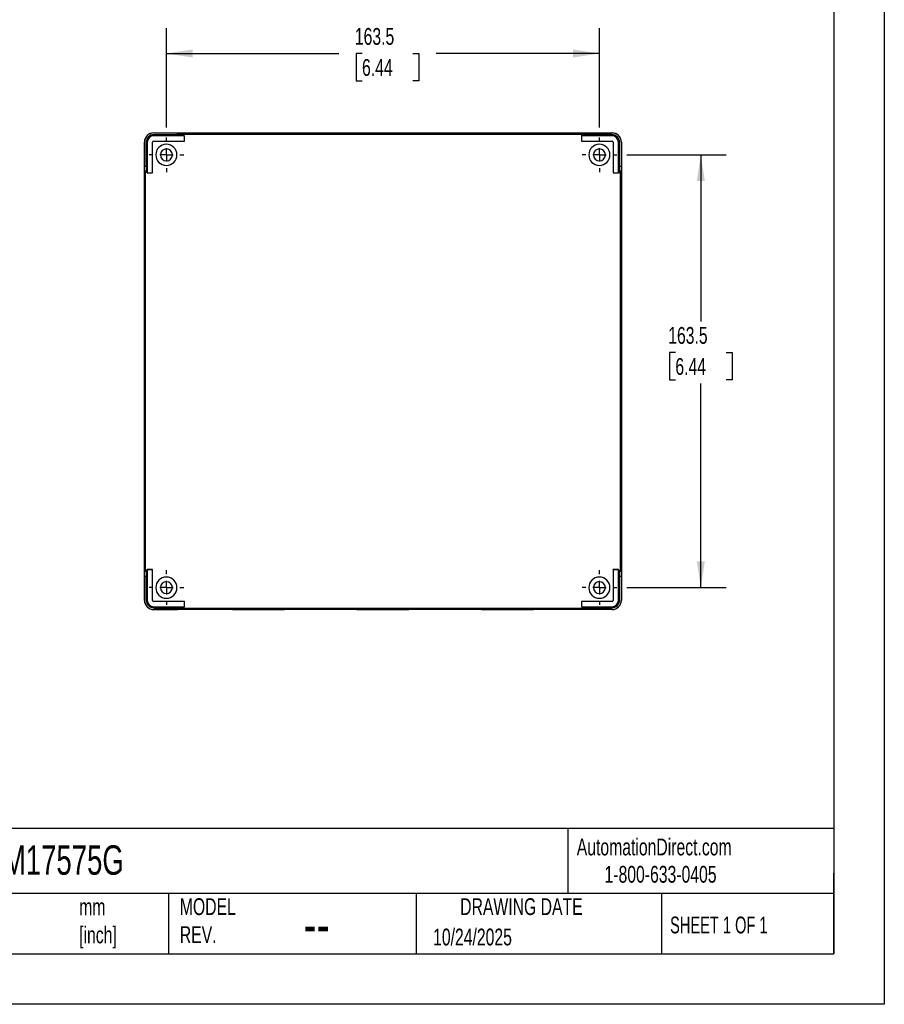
# Model space of a CAD drawing. Header units: millimetres. Extents: x 0 to 838, y 0 to 648.
# Tile 2 of 3: x 512 to 838, y 0 to 372. Entities that reach past the tile are written whole.
import ezdxf

# ---------------------------------------------------------------- set-up
doc = ezdxf.new("R2010")
doc.units = ezdxf.units.MM
doc.header["$LTSCALE"] = 3
doc.linetypes.add('CENTERX2', pattern=[20.32, 12.7, -2.54, 2.54, -2.54])
doc.layers.add('CENTER', color=40, linetype='CENTERX2')
doc.layers.add('DIMENSIONS', color=140, linetype='Continuous', lineweight=25)
doc.layers.add('TEXT', color=140, linetype='Continuous', lineweight=25)
doc.styles.add('SLDTEXTSTYLE0', font='TXT', dxfattribs={"width": 0.7})
doc.styles.add('SLDTEXTSTYLE1', font='TXT', dxfattribs={"width": 0.65})
doc.dimstyles.new('SLDDIMSTYLE0', dxfattribs={"dimtxt": 6.474023, "dimasz": 9.906, "dimexe": 0, "dimexo": 0.0625, "dimgap": 1.618506, "dimtad": 0, "dimtih": 1, "dimtoh": 1, "dimdec": 1, "dimrnd": 1e-09, "dimzin": 12, "dimdsep": 46, "dimtxsty": 'SLDTEXTSTYLE0', "dimsah": 1, "dimcen": 0.09, "dimadec": 0, "dimazin": 3, "dimtfac": 1, "dimtdec": 1, "dimtofl": 0, "dimtmove": 0, "dimatfit": 3, "dimfxl": 0, "dimfrac": 2, "dimtolj": 1, "dimtzin": 12, "dimarcsym": 0})

# ---------------------------------------------------------------- blocks, each defined once
blk = doc.blocks.new('_D_12')
at = {"layer": 'DIMENSIONS'}
for p, q in [((567.13, 331.28), (567.13, 368.75)), ((730.63, 331.28), (730.63, 368.75)), ((567.13, 359.23), (632.21, 359.23)), ((640.99, 359.23), (638.81, 359.23)), ((638.81, 359.23), (638.81, 348.94)), ((660.22, 359.23), (662.4, 359.23)), ((662.4, 359.23), (662.4, 348.94)), ((730.63, 359.23), (669, 359.23)), ((638.81, 348.94), (640.99, 348.94)), ((662.4, 348.94), (660.22, 348.94))]:
    blk.add_line(p, q, dxfattribs=at)
for points in [[(567.13, 359.23), (577.04, 357.7), (577.04, 360.75)], [(730.63, 359.23), (720.72, 360.75), (720.72, 357.7)]]:
    blk.add_solid(points, dxfattribs=at)
at = {"layer": 'DIMENSIONS', "char_height": 6.35, "attachment_point": 1, "style": 'SLDTEXTSTYLE0'}
for s, insert in [('163.5', (638.29, 368.86)), ('6.44', (640.99, 357.12))]:
    blk.add_mtext(s, dxfattribs=dict(at, insert=insert))
blk = doc.blocks.new('_D_13')
at = {"layer": 'DIMENSIONS'}
for p, q in [((740.98, 320.93), (778.46, 320.93)), ((768.93, 320.93), (768.93, 258.01)), ((759.31, 246.27), (757.14, 246.27)), ((757.14, 246.27), (757.14, 235.98)), ((778.55, 246.27), (780.72, 246.27)), ((780.72, 246.27), (780.72, 235.98)), ((757.14, 235.98), (759.31, 235.98)), ((768.93, 157.43), (768.93, 234.53)), ((780.72, 235.98), (778.55, 235.98)), ((740.98, 157.43), (778.46, 157.43))]:
    blk.add_line(p, q, dxfattribs=at)
for points in [[(768.93, 320.93), (767.41, 311.02), (770.45, 311.02)], [(768.93, 157.43), (770.45, 167.33), (767.41, 167.33)]]:
    blk.add_solid(points, dxfattribs=at)
at = {"layer": 'DIMENSIONS', "char_height": 6.35, "attachment_point": 1, "style": 'SLDTEXTSTYLE0'}
for s, insert in [('163.5', (756.62, 255.9)), ('6.44', (759.31, 244.16))]:
    blk.add_mtext(s, dxfattribs=dict(at, insert=insert))
blk = doc.blocks.new('SW_CENTERMARKSYMBOL_7')
at = {"layer": 'CENTER', "color": 0}
for p, q in [((0, 5.08), (0, 6.54)), ((-5.08, 0), (-6.54, 0)), ((0, 0), (-2.54, 0)), ((0, 0), (0, 2.54)), ((0, 0), (0, -2.54)), ((0, 0), (2.54, 0)), ((5.08, 0), (6.54, 0)), ((0, -5.08), (0, -6.54))]:
    blk.add_line(p, q, dxfattribs=at)
blk = doc.blocks.new('SW_CENTERMARKSYMBOL_8')
at = {"layer": 'CENTER', "color": 0}
for p, q in [((0, 5.08), (0, 6.54)), ((-5.08, 0), (-6.54, 0)), ((0, 0), (-2.54, 0)), ((0, 0), (0, 2.54)), ((0, 0), (0, -2.54)), ((0, 0), (2.54, 0)), ((5.08, 0), (6.54, 0)), ((0, -5.08), (0, -6.54))]:
    blk.add_line(p, q, dxfattribs=at)
blk = doc.blocks.new('SW_CENTERMARKSYMBOL_9')
at = {"layer": 'CENTER', "color": 0}
for p, q in [((0, 5.08), (0, 6.54)), ((-5.08, 0), (-6.54, 0)), ((0, 0), (-2.54, 0)), ((0, 0), (0, 2.54)), ((0, 0), (0, -2.54)), ((0, 0), (2.54, 0)), ((5.08, 0), (6.54, 0)), ((0, -5.08), (0, -6.54))]:
    blk.add_line(p, q, dxfattribs=at)
blk = doc.blocks.new('SW_CENTERMARKSYMBOL_10')
at = {"layer": 'CENTER', "color": 0}
for p, q in [((0, 5.08), (0, 6.54)), ((-5.08, 0), (-6.54, 0)), ((0, 0), (-2.54, 0)), ((0, 0), (0, 2.54)), ((0, 0), (0, -2.54)), ((0, 0), (2.54, 0)), ((5.08, 0), (6.54, 0)), ((0, -5.08), (0, -6.54))]:
    blk.add_line(p, q, dxfattribs=at)

msp = doc.modelspace()

# ---------------------------------------------------------------- linework, layer by layer
at = {"color": 7, "linetype": 'Continuous'}
for p, q in [((838.21, 647.71), (838.21, 0.01)), ((838.21, 0.01), (0.01, 0.01))]:
    msp.add_line(p, q, dxfattribs=at)
for p, q in [((562.33, 329.19), (562.33, 329.23)), ((562.33, 329.23), (735.43, 329.23)), ((571.35, 329.19), (562.33, 329.19)), ((562.33, 328.12), (562.33, 328.53)), ((571.35, 328.53), (562.33, 328.53)), ((573.91, 328.12), (562.33, 328.12)), ((571.35, 328.53), (571.35, 329.19)), ((573.72, 328.8), (573.35, 329.17)), ((573.35, 329.17), (573.35, 328.51)), ((573.72, 328.13), (573.35, 328.51)), ((573.72, 328.13), (573.72, 328.8)), ((573.72, 328.8), (724.04, 328.8)), ((573.92, 328.13), (573.72, 328.13)), ((573.91, 328.12), (573.92, 328.13)), ((573.91, 326.14), (573.91, 328.12)), ((573.92, 326.13), (573.92, 328.13)), ((601.88, 328.95), (601.88, 329.15)), ((601.88, 328.87), (601.88, 328.9)), ((648.88, 328.95), (648.88, 329.15)), ((648.88, 328.87), (648.88, 328.9)), ((695.88, 328.95), (695.88, 329.15)), ((695.88, 328.87), (695.88, 328.9)), ((723.85, 328.12), (723.84, 328.13)), ((724.04, 328.13), (723.84, 328.13)), ((723.84, 328.13), (723.84, 326.13)), ((723.85, 328.12), (723.85, 326.14)), ((735.43, 328.12), (723.85, 328.12)), ((724.41, 329.17), (724.04, 328.8)), ((724.04, 328.13), (724.04, 328.8)), ((724.04, 328.13), (724.41, 328.51)), ((724.41, 328.51), (724.41, 329.17)), ((726.41, 329.19), (735.43, 329.19)), ((726.41, 329.19), (726.41, 328.53)), ((735.43, 328.53), (726.41, 328.53)), ((735.43, 329.19), (735.43, 329.23)), ((735.43, 328.12), (735.43, 328.53)), ((558.83, 152.63), (558.83, 325.73)), ((558.87, 325.73), (558.83, 325.73)), ((558.87, 325.73), (558.87, 316.71)), ((559.93, 325.73), (559.53, 325.73)), ((559.53, 325.73), (559.53, 316.71)), ((559.93, 325.73), (559.93, 314.14)), ((561.91, 314.14), (561.91, 325.73)), ((561.91, 325.73), (561.92, 325.73)), ((561.92, 314.13), (561.92, 325.73)), ((562.33, 326.14), (573.91, 326.14)), ((562.33, 326.14), (562.33, 326.13)), ((562.33, 326.13), (573.92, 326.13)), ((573.91, 326.14), (573.92, 326.13)), ((723.85, 326.14), (723.84, 326.13)), ((723.84, 326.13), (735.43, 326.13)), ((723.85, 326.14), (735.43, 326.14)), ((735.43, 326.14), (735.43, 326.13)), ((735.85, 325.73), (735.84, 325.73)), ((735.84, 325.73), (735.84, 314.13)), ((735.85, 325.73), (735.85, 314.14)), ((737.83, 314.14), (737.83, 325.73)), ((737.83, 325.73), (738.23, 325.73)), ((738.23, 316.71), (738.23, 325.73)), ((738.9, 325.73), (738.9, 316.71)), ((738.9, 325.73), (738.93, 325.73)), ((738.93, 325.73), (738.93, 152.63)), ((558.87, 316.71), (559.53, 316.71)), ((738.23, 316.71), (738.9, 316.71)), ((558.88, 314.71), (559.26, 314.33)), ((559.55, 314.71), (558.88, 314.71)), ((559.26, 164.02), (559.26, 314.33)), ((559.92, 314.33), (559.26, 314.33)), ((559.92, 314.33), (559.55, 314.71)), ((559.92, 314.33), (559.92, 314.13)), ((559.93, 314.14), (559.92, 314.13)), ((559.92, 314.13), (561.92, 314.13)), ((559.93, 314.14), (561.91, 314.14)), ((561.91, 314.14), (561.92, 314.13)), ((735.85, 314.14), (735.84, 314.13)), ((735.84, 314.13), (737.84, 314.13)), ((735.85, 314.14), (737.83, 314.14)), ((737.83, 314.14), (737.84, 314.13)), ((737.84, 314.33), (738.21, 314.71)), ((737.84, 314.13), (737.84, 314.33)), ((737.84, 314.33), (738.5, 314.33)), ((738.88, 314.71), (738.21, 314.71)), ((738.5, 314.33), (738.88, 314.71)), ((738.5, 314.33), (738.5, 164.02)), ((559.14, 280.18), (558.94, 280.18)), ((738.62, 280.18), (738.82, 280.18)), ((559.14, 239.18), (558.94, 239.18)), ((738.62, 239.18), (738.82, 239.18)), ((559.14, 198.18), (558.94, 198.18)), ((738.62, 198.18), (738.82, 198.18)), ((559.26, 164.02), (558.88, 163.64)), ((559.92, 164.02), (559.26, 164.02)), ((559.92, 164.02), (559.55, 163.64)), ((559.92, 164.22), (559.92, 164.02)), ((559.93, 164.21), (559.92, 164.22)), ((561.92, 164.22), (559.92, 164.22)), ((561.91, 164.21), (559.93, 164.21)), ((559.93, 164.21), (559.93, 152.63)), ((561.91, 164.21), (561.92, 164.22)), ((561.91, 152.63), (561.91, 164.21)), ((561.92, 152.63), (561.92, 164.22)), ((735.85, 164.21), (735.84, 164.22)), ((735.84, 164.22), (735.84, 152.63)), ((737.84, 164.22), (735.84, 164.22)), ((735.85, 164.21), (735.85, 152.63)), ((737.83, 164.21), (735.85, 164.21)), ((737.83, 164.21), (737.84, 164.22)), ((737.83, 152.63), (737.83, 164.21)), ((737.84, 164.02), (737.84, 164.22)), ((737.84, 164.02), (738.21, 163.64)), ((737.84, 164.02), (738.5, 164.02)), ((738.88, 163.64), (738.5, 164.02)), ((558.87, 161.64), (558.87, 152.63)), ((559.53, 161.64), (558.87, 161.64)), ((558.88, 163.64), (559.55, 163.64)), ((559.53, 161.64), (559.53, 152.63)), ((738.21, 163.64), (738.88, 163.64)), ((738.23, 152.63), (738.23, 161.64)), ((738.9, 161.64), (738.23, 161.64)), ((738.9, 161.64), (738.9, 152.63)), ((558.87, 152.63), (558.83, 152.63)), ((559.93, 152.63), (559.53, 152.63)), ((561.91, 152.63), (561.92, 152.63)), ((735.85, 152.63), (735.84, 152.63)), ((737.83, 152.63), (738.23, 152.63)), ((738.9, 152.63), (738.93, 152.63)), ((562.33, 152.21), (562.33, 152.22)), ((573.92, 152.22), (562.33, 152.22)), ((573.91, 152.21), (562.33, 152.21)), ((562.33, 150.23), (573.91, 150.23)), ((562.33, 150.23), (562.33, 149.83)), ((562.33, 149.83), (571.35, 149.83)), ((562.33, 149.16), (562.33, 149.13)), ((562.33, 149.16), (571.35, 149.16)), ((735.43, 149.13), (562.33, 149.13)), ((571.35, 149.16), (571.35, 149.83)), ((573.72, 150.22), (573.35, 149.84)), ((573.35, 149.84), (573.35, 149.18)), ((573.35, 149.18), (573.72, 149.55)), ((573.72, 150.22), (573.92, 150.22)), ((573.72, 150.22), (573.72, 149.55)), ((724.04, 149.55), (573.72, 149.55)), ((573.91, 152.21), (573.92, 152.22)), ((573.91, 150.23), (573.91, 152.21)), ((573.91, 150.23), (573.92, 150.22)), ((573.92, 150.22), (573.92, 152.22)), ((601.88, 149.49), (601.88, 149.45)), ((601.88, 149.4), (601.88, 149.2)), ((648.88, 149.49), (648.88, 149.45)), ((648.88, 149.4), (648.88, 149.2)), ((695.88, 149.49), (695.88, 149.45)), ((695.88, 149.4), (695.88, 149.2)), ((723.85, 152.21), (723.84, 152.22)), ((735.43, 152.22), (723.84, 152.22)), ((723.84, 152.22), (723.84, 150.22)), ((723.85, 150.23), (723.84, 150.22)), ((723.84, 150.22), (724.04, 150.22)), ((723.85, 152.21), (723.85, 150.23)), ((735.43, 152.21), (723.85, 152.21)), ((723.85, 150.23), (735.43, 150.23)), ((724.04, 150.22), (724.41, 149.84)), ((724.04, 150.22), (724.04, 149.55)), ((724.04, 149.55), (724.41, 149.18)), ((724.41, 149.18), (724.41, 149.84)), ((726.41, 149.83), (735.43, 149.83)), ((726.41, 149.83), (726.41, 149.16)), ((735.43, 149.16), (726.41, 149.16)), ((735.43, 152.21), (735.43, 152.22)), ((735.43, 150.23), (735.43, 149.83)), ((735.43, 149.16), (735.43, 149.13))]:
    msp.add_line(p, q)
at = {"flags": 128}
for points in [[(601.88, 328.87), (600.12, 328.87), (598.39, 328.87), (596.69, 328.87), (595.06, 328.88), (593.5, 328.89), (592.05, 328.89), (590.71, 328.9), (589.5, 328.92), (588.43, 328.93), (587.52, 328.94), (586.78, 328.95), (586.22, 328.97), (585.84, 328.98), (585.65, 329), (585.65, 329.01), (585.84, 329.03), (586.22, 329.05), (586.78, 329.06), (587.52, 329.07), (588.43, 329.09), (589.5, 329.1), (590.71, 329.11), (592.05, 329.12), (593.5, 329.13), (595.06, 329.14), (596.69, 329.14), (598.39, 329.15), (600.12, 329.15), (601.88, 329.15)], [(590.36, 328.91), (590.71, 328.91), (592.05, 328.92), (593.5, 328.93), (595.06, 328.94), (596.69, 328.94), (598.39, 328.95), (600.12, 328.95), (601.88, 328.95)], [(595.46, 328.88), (596.56, 328.88), (597.8, 328.89), (599.12, 328.89), (600.49, 328.9), (601.88, 328.9)], [(601.88, 329.15), (603.64, 329.15), (605.37, 329.15), (607.07, 329.14), (608.7, 329.14), (610.26, 329.13), (611.71, 329.12), (613.06, 329.11), (614.27, 329.1), (615.33, 329.09), (616.24, 329.07), (616.98, 329.06), (617.54, 329.05), (617.92, 329.03), (618.11, 329.01), (618.11, 329), (617.92, 328.98), (617.54, 328.97), (616.98, 328.95), (616.24, 328.94), (615.33, 328.93), (614.27, 328.92), (613.06, 328.9), (611.71, 328.89), (610.26, 328.89), (608.7, 328.88), (607.07, 328.87), (605.37, 328.87), (603.64, 328.87), (601.88, 328.87)], [(601.88, 328.95), (603.64, 328.95), (605.37, 328.95), (607.07, 328.94), (608.7, 328.94), (610.26, 328.93), (611.71, 328.92), (613.06, 328.91), (613.4, 328.91)], [(601.88, 328.9), (603.28, 328.9), (604.65, 328.89), (605.96, 328.89), (607.21, 328.88), (608.3, 328.88)], [(648.88, 328.87), (647.12, 328.87), (645.39, 328.87), (643.69, 328.87), (642.06, 328.88), (640.5, 328.89), (639.05, 328.89), (637.71, 328.9), (636.5, 328.92), (635.43, 328.93), (634.52, 328.94), (633.78, 328.95), (633.22, 328.97), (632.84, 328.98), (632.65, 329), (632.65, 329.01), (632.84, 329.03), (633.22, 329.05), (633.78, 329.06), (634.52, 329.07), (635.43, 329.09), (636.5, 329.1), (637.71, 329.11), (639.05, 329.12), (640.5, 329.13), (642.06, 329.14), (643.69, 329.14), (645.39, 329.15), (647.12, 329.15), (648.88, 329.15)], [(637.36, 328.91), (637.71, 328.91), (639.05, 328.92), (640.5, 328.93), (642.06, 328.94), (643.69, 328.94), (645.39, 328.95), (647.12, 328.95), (648.88, 328.95)], [(642.46, 328.88), (643.56, 328.88), (644.8, 328.89), (646.12, 328.89), (647.49, 328.9), (648.88, 328.9)], [(648.88, 329.15), (650.64, 329.15), (652.37, 329.15), (654.07, 329.14), (655.7, 329.14), (657.26, 329.13), (658.71, 329.12), (660.06, 329.11), (661.27, 329.1), (662.33, 329.09), (663.24, 329.07), (663.98, 329.06), (664.54, 329.05), (664.92, 329.03), (665.11, 329.01), (665.11, 329), (664.92, 328.98), (664.54, 328.97), (663.98, 328.95), (663.24, 328.94), (662.33, 328.93), (661.27, 328.92), (660.06, 328.9), (658.71, 328.89), (657.26, 328.89), (655.7, 328.88), (654.07, 328.87), (652.37, 328.87), (650.64, 328.87), (648.88, 328.87)], [(648.88, 328.95), (650.64, 328.95), (652.37, 328.95), (654.07, 328.94), (655.7, 328.94), (657.26, 328.93), (658.71, 328.92), (660.06, 328.91), (660.4, 328.91)], [(648.88, 328.9), (650.28, 328.9), (651.65, 328.89), (652.96, 328.89), (654.21, 328.88), (655.3, 328.88)], [(695.88, 328.87), (694.12, 328.87), (692.39, 328.87), (690.69, 328.87), (689.06, 328.88), (687.5, 328.89), (686.05, 328.89), (684.71, 328.9), (683.5, 328.92), (682.43, 328.93), (681.52, 328.94), (680.78, 328.95), (680.22, 328.97), (679.84, 328.98), (679.65, 329), (679.65, 329.01), (679.84, 329.03), (680.22, 329.05), (680.78, 329.06), (681.52, 329.07), (682.43, 329.09), (683.5, 329.1), (684.71, 329.11), (686.05, 329.12), (687.5, 329.13), (689.06, 329.14), (690.69, 329.14), (692.39, 329.15), (694.12, 329.15), (695.88, 329.15)], [(684.36, 328.91), (684.71, 328.91), (686.05, 328.92), (687.5, 328.93), (689.06, 328.94), (690.69, 328.94), (692.39, 328.95), (694.12, 328.95), (695.88, 328.95)], [(689.46, 328.88), (690.56, 328.88), (691.8, 328.89), (693.12, 328.89), (694.49, 328.9), (695.88, 328.9)], [(695.88, 329.15), (697.64, 329.15), (699.37, 329.15), (701.07, 329.14), (702.7, 329.14), (704.26, 329.13), (705.71, 329.12), (707.06, 329.11), (708.27, 329.1), (709.33, 329.09), (710.24, 329.07), (710.98, 329.06), (711.54, 329.05), (711.92, 329.03), (712.11, 329.01), (712.11, 329), (711.92, 328.98), (711.54, 328.97), (710.98, 328.95), (710.24, 328.94), (709.33, 328.93), (708.27, 328.92), (707.06, 328.9), (705.71, 328.89), (704.26, 328.89), (702.7, 328.88), (701.07, 328.87), (699.37, 328.87), (697.64, 328.87), (695.88, 328.87)], [(695.88, 328.95), (697.64, 328.95), (699.37, 328.95), (701.07, 328.94), (702.7, 328.94), (704.26, 328.93), (705.71, 328.92), (707.06, 328.91), (707.4, 328.91)], [(695.88, 328.9), (697.28, 328.9), (698.65, 328.89), (699.96, 328.89), (701.21, 328.88), (702.3, 328.88)], [(558.94, 280.18), (558.94, 281.71), (558.94, 283.23), (558.95, 284.7), (558.95, 286.1), (558.96, 287.42), (558.97, 288.63), (558.98, 289.72), (558.99, 290.67), (559, 291.47), (559.01, 292.1), (559.02, 292.56), (559.04, 292.83), (559.05, 292.93), (559.06, 292.83), (559.08, 292.56), (559.09, 292.1), (559.1, 291.47), (559.11, 290.67), (559.12, 289.72), (559.13, 288.63), (559.14, 287.42), (559.15, 286.1), (559.15, 284.7), (559.16, 283.23), (559.16, 281.71), (559.16, 280.18)], [(738.82, 280.18), (738.82, 281.71), (738.82, 283.23), (738.82, 284.7), (738.81, 286.1), (738.8, 287.42), (738.8, 288.63), (738.79, 289.72), (738.78, 290.67), (738.76, 291.47), (738.75, 292.1), (738.74, 292.56), (738.73, 292.83), (738.71, 292.93), (738.7, 292.83), (738.69, 292.56), (738.67, 292.1), (738.66, 291.47), (738.65, 290.67), (738.64, 289.72), (738.63, 288.63), (738.62, 287.42), (738.61, 286.1), (738.61, 284.7), (738.6, 283.23), (738.6, 281.71), (738.6, 280.18)], [(559.14, 280.18), (559.14, 281.71), (559.14, 283.23), (559.15, 284.7), (559.15, 285.77)], [(738.62, 280.18), (738.62, 281.71), (738.62, 283.23), (738.62, 284.7), (738.61, 285.77)], [(559.16, 280.18), (559.16, 278.64), (559.16, 277.12), (559.15, 275.65), (559.15, 274.25), (559.14, 272.93), (559.13, 271.72), (559.12, 270.63), (559.11, 269.68), (559.1, 268.89), (559.09, 268.25), (559.08, 267.8), (559.06, 267.52), (559.05, 267.43), (559.04, 267.52), (559.02, 267.8), (559.01, 268.25), (559, 268.89), (558.99, 269.68), (558.98, 270.63), (558.97, 271.72), (558.96, 272.93), (558.95, 274.25), (558.95, 275.65), (558.94, 277.12), (558.94, 278.64), (558.94, 280.18)], [(559.15, 274.58), (559.15, 275.65), (559.14, 277.12), (559.14, 278.64), (559.14, 280.18)], [(738.6, 280.18), (738.6, 278.64), (738.6, 277.12), (738.61, 275.65), (738.61, 274.25), (738.62, 272.93), (738.63, 271.72), (738.64, 270.63), (738.65, 269.68), (738.66, 268.89), (738.67, 268.25), (738.69, 267.8), (738.7, 267.52), (738.71, 267.43), (738.73, 267.52), (738.74, 267.8), (738.75, 268.25), (738.76, 268.89), (738.78, 269.68), (738.79, 270.63), (738.8, 271.72), (738.8, 272.93), (738.81, 274.25), (738.82, 275.65), (738.82, 277.12), (738.82, 278.64), (738.82, 280.18)], [(738.61, 274.58), (738.62, 275.65), (738.62, 277.12), (738.62, 278.64), (738.62, 280.18)], [(558.94, 239.18), (558.94, 240.71), (558.94, 242.23), (558.95, 243.7), (558.95, 245.1), (558.96, 246.42), (558.97, 247.63), (558.98, 248.72), (558.99, 249.67), (559, 250.47), (559.01, 251.1), (559.02, 251.56), (559.04, 251.83), (559.05, 251.93), (559.06, 251.83), (559.08, 251.56), (559.09, 251.1), (559.1, 250.47), (559.11, 249.67), (559.12, 248.72), (559.13, 247.63), (559.14, 246.42), (559.15, 245.1), (559.15, 243.7), (559.16, 242.23), (559.16, 240.71), (559.16, 239.18)], [(738.82, 239.18), (738.82, 240.71), (738.82, 242.23), (738.82, 243.7), (738.81, 245.1), (738.8, 246.42), (738.8, 247.63), (738.79, 248.72), (738.78, 249.67), (738.76, 250.47), (738.75, 251.1), (738.74, 251.56), (738.73, 251.83), (738.71, 251.93), (738.7, 251.83), (738.69, 251.56), (738.67, 251.1), (738.66, 250.47), (738.65, 249.67), (738.64, 248.72), (738.63, 247.63), (738.62, 246.42), (738.61, 245.1), (738.61, 243.7), (738.6, 242.23), (738.6, 240.71), (738.6, 239.18)], [(559.14, 239.18), (559.14, 240.71), (559.14, 242.23), (559.15, 243.7), (559.15, 244.77)], [(738.62, 239.18), (738.62, 240.71), (738.62, 242.23), (738.62, 243.7), (738.61, 244.77)], [(559.16, 239.18), (559.16, 237.64), (559.16, 236.12), (559.15, 234.65), (559.15, 233.25), (559.14, 231.93), (559.13, 230.72), (559.12, 229.63), (559.11, 228.68), (559.1, 227.89), (559.09, 227.25), (559.08, 226.8), (559.06, 226.52), (559.05, 226.43), (559.04, 226.52), (559.02, 226.8), (559.01, 227.25), (559, 227.89), (558.99, 228.68), (558.98, 229.63), (558.97, 230.72), (558.96, 231.93), (558.95, 233.25), (558.95, 234.65), (558.94, 236.12), (558.94, 237.64), (558.94, 239.18)], [(559.15, 233.58), (559.15, 234.65), (559.14, 236.12), (559.14, 237.64), (559.14, 239.18)], [(738.6, 239.18), (738.6, 237.64), (738.6, 236.12), (738.61, 234.65), (738.61, 233.25), (738.62, 231.93), (738.63, 230.72), (738.64, 229.63), (738.65, 228.68), (738.66, 227.89), (738.67, 227.25), (738.69, 226.8), (738.7, 226.52), (738.71, 226.43), (738.73, 226.52), (738.74, 226.8), (738.75, 227.25), (738.76, 227.89), (738.78, 228.68), (738.79, 229.63), (738.8, 230.72), (738.8, 231.93), (738.81, 233.25), (738.82, 234.65), (738.82, 236.12), (738.82, 237.64), (738.82, 239.18)], [(738.61, 233.58), (738.62, 234.65), (738.62, 236.12), (738.62, 237.64), (738.62, 239.18)], [(558.94, 198.18), (558.94, 199.71), (558.94, 201.23), (558.95, 202.7), (558.95, 204.1), (558.96, 205.42), (558.97, 206.63), (558.98, 207.72), (558.99, 208.67), (559, 209.47), (559.01, 210.1), (559.02, 210.56), (559.04, 210.83), (559.05, 210.93), (559.06, 210.83), (559.08, 210.56), (559.09, 210.1), (559.1, 209.47), (559.11, 208.67), (559.12, 207.72), (559.13, 206.63), (559.14, 205.42), (559.15, 204.1), (559.15, 202.7), (559.16, 201.23), (559.16, 199.71), (559.16, 198.18)], [(738.82, 198.18), (738.82, 199.71), (738.82, 201.23), (738.82, 202.7), (738.81, 204.1), (738.8, 205.42), (738.8, 206.63), (738.79, 207.72), (738.78, 208.67), (738.76, 209.47), (738.75, 210.1), (738.74, 210.56), (738.73, 210.83), (738.71, 210.93), (738.7, 210.83), (738.69, 210.56), (738.67, 210.1), (738.66, 209.47), (738.65, 208.67), (738.64, 207.72), (738.63, 206.63), (738.62, 205.42), (738.61, 204.1), (738.61, 202.7), (738.6, 201.23), (738.6, 199.71), (738.6, 198.18)], [(559.14, 198.18), (559.14, 199.71), (559.14, 201.23), (559.15, 202.7), (559.15, 203.77)], [(738.62, 198.18), (738.62, 199.71), (738.62, 201.23), (738.62, 202.7), (738.61, 203.77)], [(559.16, 198.18), (559.16, 196.64), (559.16, 195.12), (559.15, 193.65), (559.15, 192.25), (559.14, 190.93), (559.13, 189.72), (559.12, 188.63), (559.11, 187.68), (559.1, 186.89), (559.09, 186.25), (559.08, 185.8), (559.06, 185.52), (559.05, 185.43), (559.04, 185.52), (559.02, 185.8), (559.01, 186.25), (559, 186.89), (558.99, 187.68), (558.98, 188.63), (558.97, 189.72), (558.96, 190.93), (558.95, 192.25), (558.95, 193.65), (558.94, 195.12), (558.94, 196.64), (558.94, 198.18)], [(559.15, 192.58), (559.15, 193.65), (559.14, 195.12), (559.14, 196.64), (559.14, 198.18)], [(738.6, 198.18), (738.6, 196.64), (738.6, 195.12), (738.61, 193.65), (738.61, 192.25), (738.62, 190.93), (738.63, 189.72), (738.64, 188.63), (738.65, 187.68), (738.66, 186.89), (738.67, 186.25), (738.69, 185.8), (738.7, 185.52), (738.71, 185.43), (738.73, 185.52), (738.74, 185.8), (738.75, 186.25), (738.76, 186.89), (738.78, 187.68), (738.79, 188.63), (738.8, 189.72), (738.8, 190.93), (738.81, 192.25), (738.82, 193.65), (738.82, 195.12), (738.82, 196.64), (738.82, 198.18)], [(738.61, 192.58), (738.62, 193.65), (738.62, 195.12), (738.62, 196.64), (738.62, 198.18)], [(601.88, 149.49), (600.12, 149.48), (598.39, 149.48), (596.69, 149.48), (595.06, 149.47), (593.5, 149.47), (592.05, 149.46), (590.71, 149.45), (589.5, 149.44), (588.43, 149.42), (587.52, 149.41), (586.78, 149.4), (586.22, 149.38), (585.84, 149.37), (585.65, 149.35), (585.65, 149.34), (585.84, 149.32), (586.22, 149.31), (586.78, 149.29), (587.52, 149.28), (588.43, 149.26), (589.5, 149.25), (590.71, 149.24), (592.05, 149.23), (593.5, 149.22), (595.06, 149.22), (596.69, 149.21), (598.39, 149.21), (600.12, 149.2), (601.88, 149.2)], [(590.36, 149.44), (590.71, 149.44), (592.05, 149.43), (593.5, 149.42), (595.06, 149.42), (596.69, 149.41), (598.39, 149.41), (600.12, 149.4), (601.88, 149.4)], [(595.46, 149.47), (596.56, 149.47), (597.8, 149.46), (599.12, 149.46), (600.49, 149.46), (601.88, 149.45)], [(601.88, 149.2), (603.64, 149.2), (605.37, 149.21), (607.07, 149.21), (608.7, 149.22), (610.26, 149.22), (611.71, 149.23), (613.06, 149.24), (614.27, 149.25), (615.33, 149.26), (616.24, 149.28), (616.98, 149.29), (617.54, 149.31), (617.92, 149.32), (618.11, 149.34), (618.11, 149.35), (617.92, 149.37), (617.54, 149.38), (616.98, 149.4), (616.24, 149.41), (615.33, 149.42), (614.27, 149.44), (613.06, 149.45), (611.71, 149.46), (610.26, 149.47), (608.7, 149.47), (607.07, 149.48), (605.37, 149.48), (603.64, 149.48), (601.88, 149.49)], [(601.88, 149.45), (603.28, 149.46), (604.65, 149.46), (605.96, 149.46), (607.21, 149.47), (608.3, 149.47)], [(601.88, 149.4), (603.64, 149.4), (605.37, 149.41), (607.07, 149.41), (608.7, 149.42), (610.26, 149.42), (611.71, 149.43), (613.06, 149.44), (613.4, 149.44)], [(648.88, 149.49), (647.12, 149.48), (645.39, 149.48), (643.69, 149.48), (642.06, 149.47), (640.5, 149.47), (639.05, 149.46), (637.71, 149.45), (636.5, 149.44), (635.43, 149.42), (634.52, 149.41), (633.78, 149.4), (633.22, 149.38), (632.84, 149.37), (632.65, 149.35), (632.65, 149.34), (632.84, 149.32), (633.22, 149.31), (633.78, 149.29), (634.52, 149.28), (635.43, 149.26), (636.5, 149.25), (637.71, 149.24), (639.05, 149.23), (640.5, 149.22), (642.06, 149.22), (643.69, 149.21), (645.39, 149.21), (647.12, 149.2), (648.88, 149.2)], [(637.36, 149.44), (637.71, 149.44), (639.05, 149.43), (640.5, 149.42), (642.06, 149.42), (643.69, 149.41), (645.39, 149.41), (647.12, 149.4), (648.88, 149.4)], [(642.46, 149.47), (643.56, 149.47), (644.8, 149.46), (646.12, 149.46), (647.49, 149.46), (648.88, 149.45)], [(648.88, 149.2), (650.64, 149.2), (652.37, 149.21), (654.07, 149.21), (655.7, 149.22), (657.26, 149.22), (658.71, 149.23), (660.06, 149.24), (661.27, 149.25), (662.33, 149.26), (663.24, 149.28), (663.98, 149.29), (664.54, 149.31), (664.92, 149.32), (665.11, 149.34), (665.11, 149.35), (664.92, 149.37), (664.54, 149.38), (663.98, 149.4), (663.24, 149.41), (662.33, 149.42), (661.27, 149.44), (660.06, 149.45), (658.71, 149.46), (657.26, 149.47), (655.7, 149.47), (654.07, 149.48), (652.37, 149.48), (650.64, 149.48), (648.88, 149.49)], [(648.88, 149.45), (650.28, 149.46), (651.65, 149.46), (652.96, 149.46), (654.21, 149.47), (655.3, 149.47)], [(648.88, 149.4), (650.64, 149.4), (652.37, 149.41), (654.07, 149.41), (655.7, 149.42), (657.26, 149.42), (658.71, 149.43), (660.06, 149.44), (660.4, 149.44)], [(695.88, 149.49), (694.12, 149.48), (692.39, 149.48), (690.69, 149.48), (689.06, 149.47), (687.5, 149.47), (686.05, 149.46), (684.71, 149.45), (683.5, 149.44), (682.43, 149.42), (681.52, 149.41), (680.78, 149.4), (680.22, 149.38), (679.84, 149.37), (679.65, 149.35), (679.65, 149.34), (679.84, 149.32), (680.22, 149.31), (680.78, 149.29), (681.52, 149.28), (682.43, 149.26), (683.5, 149.25), (684.71, 149.24), (686.05, 149.23), (687.5, 149.22), (689.06, 149.22), (690.69, 149.21), (692.39, 149.21), (694.12, 149.2), (695.88, 149.2)], [(684.36, 149.44), (684.71, 149.44), (686.05, 149.43), (687.5, 149.42), (689.06, 149.42), (690.69, 149.41), (692.39, 149.41), (694.12, 149.4), (695.88, 149.4)], [(689.46, 149.47), (690.56, 149.47), (691.8, 149.46), (693.12, 149.46), (694.49, 149.46), (695.88, 149.45)], [(695.88, 149.2), (697.64, 149.2), (699.37, 149.21), (701.07, 149.21), (702.7, 149.22), (704.26, 149.22), (705.71, 149.23), (707.06, 149.24), (708.27, 149.25), (709.33, 149.26), (710.24, 149.28), (710.98, 149.29), (711.54, 149.31), (711.92, 149.32), (712.11, 149.34), (712.11, 149.35), (711.92, 149.37), (711.54, 149.38), (710.98, 149.4), (710.24, 149.41), (709.33, 149.42), (708.27, 149.44), (707.06, 149.45), (705.71, 149.46), (704.26, 149.47), (702.7, 149.47), (701.07, 149.48), (699.37, 149.48), (697.64, 149.48), (695.88, 149.49)], [(695.88, 149.45), (697.28, 149.46), (698.65, 149.46), (699.96, 149.46), (701.21, 149.47), (702.3, 149.47)], [(695.88, 149.4), (697.64, 149.4), (699.37, 149.41), (701.07, 149.41), (702.7, 149.42), (704.26, 149.42), (705.71, 149.43), (707.06, 149.44), (707.4, 149.44)]]:
    msp.add_lwpolyline(points, dxfattribs=at)
for centre, radius, start, end in [((562.33, 325.73), 3.5, 90, 180), ((562.33, 325.73), 3.47, 90, 180), ((562.33, 325.73), 2.8, 90, 180), ((562.33, 325.73), 2.4, 90, 180), ((735.43, 325.73), 3.5, 0, 90), ((735.43, 325.73), 3.47, 0, 90), ((735.43, 325.73), 2.8, 0, 90), ((735.43, 325.73), 2.4, 0, 90), ((562.33, 325.73), 0.416, 90, 180), ((562.33, 325.73), 0.407, 90, 180), ((567.13, 320.93), 4, 90, 270), ((567.13, 320.93), 4, 270, 90), ((730.63, 320.93), 4, 90, 270), ((730.63, 320.93), 4, 270, 90), ((735.43, 325.73), 0.416, 0, 90), ((735.43, 325.73), 0.407, 0, 90), ((567.13, 320.93), 2.25, 90, 270), ((567.13, 320.93), 2.25, 270, 90), ((730.63, 320.93), 2.25, 90, 270), ((730.63, 320.93), 2.25, 270, 90), ((567.13, 157.43), 4, 90, 270), ((567.13, 157.43), 4, 270, 90), ((730.63, 157.43), 4, 90, 270), ((730.63, 157.43), 4, 270, 90), ((567.13, 157.43), 2.25, 90, 270), ((567.13, 157.43), 2.25, 270, 90), ((730.63, 157.43), 2.25, 90, 270), ((730.63, 157.43), 2.25, 270, 90), ((562.33, 152.63), 3.5, 180, 270), ((562.33, 152.63), 3.47, 180, 270), ((562.33, 152.63), 2.8, 180, 270), ((562.33, 152.63), 2.4, 180, 270), ((562.33, 152.63), 0.416, 180, 270), ((562.33, 152.63), 0.407, 180, 270), ((735.43, 152.63), 0.416, 270, 0), ((735.43, 152.63), 2.4, 270, 0), ((735.43, 152.63), 2.8, 270, 0), ((735.43, 152.63), 0.407, 270, 0), ((735.43, 152.63), 3.5, 270, 0), ((735.43, 152.63), 3.47, 270, 0)]:
    msp.add_arc(centre, radius, start, end)
for points in [[(571.35, 329.19), (571.58, 329.19), (571.84, 329.19), (572.33, 329.19), (572.56, 329.19), (572.95, 329.18), (573.1, 329.18), (573.3, 329.18), (573.35, 329.18), (573.35, 329.17)], [(573.35, 328.51), (573.35, 328.51), (573.3, 328.51), (573.1, 328.52), (572.95, 328.52), (572.56, 328.52), (572.33, 328.52), (571.84, 328.53), (571.58, 328.53), (571.35, 328.53)], [(724.41, 329.17), (724.42, 329.18), (724.46, 329.18), (724.66, 329.18), (724.81, 329.18), (725.2, 329.19), (725.44, 329.19), (725.93, 329.19), (726.18, 329.19), (726.41, 329.19)], [(726.41, 328.53), (726.18, 328.53), (725.93, 328.53), (725.44, 328.52), (725.2, 328.52), (724.81, 328.52), (724.66, 328.52), (724.46, 328.51), (724.42, 328.51), (724.41, 328.51)], [(558.88, 314.71), (558.88, 314.71), (558.88, 314.76), (558.87, 314.95), (558.87, 315.11), (558.87, 315.5), (558.87, 315.73), (558.87, 316.22), (558.87, 316.47), (558.87, 316.71)], [(559.53, 316.71), (559.53, 316.47), (559.53, 316.22), (559.53, 315.73), (559.53, 315.5), (559.54, 315.11), (559.54, 314.95), (559.54, 314.76), (559.55, 314.71), (559.55, 314.71)], [(738.21, 314.71), (738.22, 314.71), (738.22, 314.76), (738.22, 314.95), (738.22, 315.11), (738.23, 315.5), (738.23, 315.73), (738.23, 316.22), (738.23, 316.47), (738.23, 316.71)], [(738.9, 316.71), (738.9, 316.47), (738.9, 316.22), (738.89, 315.73), (738.89, 315.5), (738.89, 315.11), (738.89, 314.95), (738.88, 314.76), (738.88, 314.71), (738.88, 314.71)], [(558.87, 161.64), (558.87, 161.88), (558.87, 162.13), (558.87, 162.62), (558.87, 162.86), (558.87, 163.25), (558.87, 163.4), (558.88, 163.6), (558.88, 163.64), (558.88, 163.64)], [(559.55, 163.64), (559.55, 163.64), (559.54, 163.6), (559.54, 163.4), (559.54, 163.25), (559.53, 162.86), (559.53, 162.62), (559.53, 162.13), (559.53, 161.88), (559.53, 161.64)], [(738.23, 161.64), (738.23, 161.88), (738.23, 162.13), (738.23, 162.62), (738.23, 162.86), (738.22, 163.25), (738.22, 163.4), (738.22, 163.6), (738.22, 163.64), (738.21, 163.64)], [(738.88, 163.64), (738.88, 163.64), (738.88, 163.6), (738.89, 163.4), (738.89, 163.25), (738.89, 162.86), (738.89, 162.62), (738.9, 162.13), (738.9, 161.88), (738.9, 161.64)], [(571.35, 149.83), (571.58, 149.83), (571.84, 149.83), (572.33, 149.83), (572.56, 149.83), (572.95, 149.83), (573.1, 149.83), (573.3, 149.84), (573.35, 149.84), (573.35, 149.84)], [(573.35, 149.18), (573.35, 149.18), (573.3, 149.17), (573.1, 149.17), (572.95, 149.17), (572.56, 149.16), (572.33, 149.16), (571.84, 149.16), (571.58, 149.16), (571.35, 149.16)], [(724.41, 149.84), (724.42, 149.84), (724.46, 149.84), (724.66, 149.83), (724.81, 149.83), (725.2, 149.83), (725.44, 149.83), (725.93, 149.83), (726.18, 149.83), (726.41, 149.83)], [(726.41, 149.16), (726.18, 149.16), (725.93, 149.16), (725.44, 149.16), (725.2, 149.16), (724.81, 149.17), (724.66, 149.17), (724.46, 149.17), (724.42, 149.18), (724.41, 149.18)]]:
    msp.add_open_spline(points, degree=3, knots=[0, 0, 0, 0, 0.25, 0.25, 0.5, 0.5, 0.75, 0.75, 1, 1, 1, 1])
at = {"layer": 'TEXT'}
for p, q in [((819.15, 628.65), (819.15, 19.05)), ((819.15, 66.38), (19.05, 66.38)), ((718.73, 66.38), (718.73, 41.91)), ((819.15, 19.05), (819.15, 49.53)), ((819.15, 41.91), (19.05, 41.91)), ((567.9, 41.91), (567.9, 19.05)), ((661.4, 41.91), (661.4, 19.05)), ((754.05, 41.91), (754.05, 19.05)), ((19.05, 19.05), (819.15, 19.05))]:
    msp.add_line(p, q, dxfattribs=at)

# ---------------------------------------------------------------- block references
at = {"layer": 'CENTER'}
for name, p in [('SW_CENTERMARKSYMBOL_7', (567.13, 320.93)), ('SW_CENTERMARKSYMBOL_8', (730.63, 320.93)), ('SW_CENTERMARKSYMBOL_9', (567.13, 157.43)), ('SW_CENTERMARKSYMBOL_10', (730.63, 157.43))]:
    msp.add_blockref(name, p, dxfattribs=at)

# ---------------------------------------------------------------- texts
at = {"color": 179, "linetype": 'Continuous', "lineweight": 18, "char_height": 6.35, "attachment_point": 1, "style": 'SLDTEXTSTYLE0'}
for s, insert in [('AutomationDirect.com', (722.08, 62.63)), ('1-800-633-0405', (732.57, 52.31))]:
    msp.add_mtext(s, dxfattribs=dict(at, insert=insert))
at = {"layer": 'TEXT'}
for s, insert, char_height, attachment_point, style in [('ULPCM17575G', (477.62, 60.07), 11.1125, 1, 'SLDTEXTSTYLE0'), ('UNLESS OTHERWISE ^JSPECIFIED UNITS ARE:', (428.61, 38.99), 6.35, 1, 'SLDTEXTSTYLE0'), ('mm^J[inch]', (534.19, 39.99), 6.35, 1, 'SLDTEXTSTYLE0'), ('MODEL ^JREV.', (572.2, 40.09), 6.35, 1, 'SLDTEXTSTYLE0'), ('DRAWING DATE', (701.18, 40.09), 6.35, 2, 'SLDTEXTSTYLE0'), ('SHEET 1 OF 1', (757.32, 33.15), 6.35, 1, 'SLDTEXTSTYLE1'), ('--', (618.89, 38.2), 15.875, 1, 'SLDTEXTSTYLE0'), ('10/24/2025', (667.84, 28.61), 6.35, 1, 'SLDTEXTSTYLE0')]:
    msp.add_mtext(s, dxfattribs=dict(at, insert=insert, char_height=char_height, attachment_point=attachment_point, style=style))

# ---------------------------------------------------------------- dimensions: what is measured, and where the dimension line sits
at = {"layer": 'DIMENSIONS'}
dim = msp.add_linear_dim(base=(730.63, 359.23), p1=(567.13, 327.47), p2=(730.63, 327.47), dimstyle='SLDDIMSTYLE0', dxfattribs=at)
dim.commit()
dim.dimension.update_dxf_attribs({"geometry": '_D_12', "text_midpoint": (650.61, 359.23), "dimtype": 160})
dim = msp.add_linear_dim(base=(768.93, 157.43), p1=(737.17, 320.93), p2=(737.17, 157.43), angle=90, dimstyle='SLDDIMSTYLE0', dxfattribs=at)
dim.commit()
dim.dimension.update_dxf_attribs({"geometry": '_D_13', "text_midpoint": (768.93, 246.27), "dimtype": 160})

doc.saveas('drawing.dxf')
